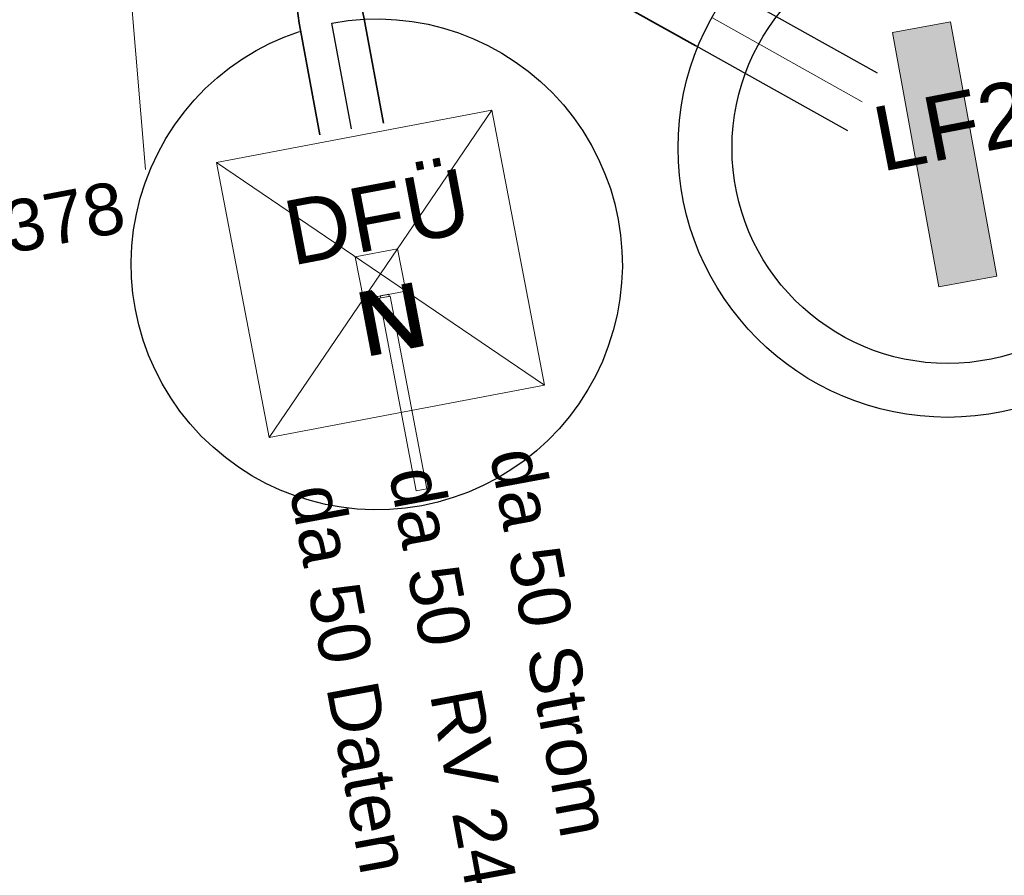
# Model space of a CAD drawing. Header units: metres. Extents: x -502 to 161, y -108 to 174.
# Tile 157 of 256: x -211.32 to -206.75, y -52.08 to -48.11. Entities that reach past the tile are written whole.
import ezdxf

# ---------------------------------------------------------------- set-up
doc = ezdxf.new("R2010")
doc.units = ezdxf.units.M
doc.header["$LTSCALE"] = 0.1
for name, pattern in [('1', [70, 50, -20]), ('123', [25.001, 12.501, -12.5]), ('237', [93, 75, -18])]:
    doc.linetypes.add(name, pattern=pattern)
doc.layers.add('BRI31-005.05-5p02-Koordinierung Lageplan 4. BA ZOB West 2022-06-15', color=7, linetype='Continuous')
doc.layers.add('BRI31-005.06-5f07-Koordinierung Lageplan 4. BA ZOB Fernbusbahnh', color=7, linetype='Continuous')
doc.styles.add('Arial', font='arial.ttf')

# ---------------------------------------------------------------- blocks, each defined once
blk = doc.blocks.new('DFI-ANZEIGER')
at = {"color": 7, "linetype": 'Continuous', "lineweight": 20, "transparency": 33554687}
for p, q in [((-0.760014, 0.517086), (0.517087, 0.760013)), ((0.517087, 0.760013), (0.760014, -0.517087)), ((-0.517087, -0.760014), (-0.760014, 0.517086)), ((0.760014, -0.517087), (-0.517087, -0.760014))]:
    blk.add_line(p, q, dxfattribs=at)
at = {"color": 250, "linetype": 'Continuous', "lineweight": 9, "true_color": 0x333333, "transparency": 33554687}
for p, q in [((-0.517087, -0.760014), (0.517087, 0.760013)), ((0.760014, -0.517087), (-0.760014, 0.517086))]:
    blk.add_line(p, q, dxfattribs=at)
at = {"color": 251, "linetype": 'Continuous', "lineweight": 9, "true_color": 0x5b5b5b, "transparency": 33554687, "flags": 128}
for points in [[(-0.079552, -0.116926), (-0.116925, 0.079551), (-0.116925, 0.079551), (0.079552, 0.116925), (0.079552, 0.116925), (0.116925, -0.079552), (0.116925, -0.079552), (-0.079552, -0.116926)], [(-0.079552, -0.116926), (-0.116925, 0.079551), (0.079552, 0.116925), (0.116925, -0.079552), (-0.079552, -0.116926)], [(0.166045, -1.006705), (-0.004004, -0.112735), (0.045115, -0.103391), (0.215164, -0.997362), (0.166045, -1.006705)], [(0.000908, -0.1118), (-0.000961, -0.101976), (-0.000961, -0.101976), (0.038334, -0.094502), (0.038334, -0.094502), (0.040203, -0.104326), (0.040203, -0.104326), (0.000908, -0.1118)], [(0.000908, -0.1118), (-0.000961, -0.101976), (0.038334, -0.094502), (0.040203, -0.104326), (0.000908, -0.1118)]]:
    blk.add_lwpolyline(points, dxfattribs=at)
at = {"color": 254, "linetype": 'Continuous', "lineweight": 9, "true_color": 0xd6d6d6, "transparency": 33554687, "flags": 128}
blk.add_lwpolyline([(0.166045, -1.006705), (-0.004004, -0.112735), (-0.004004, -0.112735), (0.045115, -0.103391), (0.045115, -0.103391), (0.215164, -0.997362), (0.215164, -0.997362), (0.166045, -1.006705)], dxfattribs=at)

msp = doc.modelspace()

# ---------------------------------------------------------------- linework, layer by layer
at = {"layer": 'BRI31-005.05-5p02-Koordinierung Lageplan 4. BA ZOB West 2022-06-15', "color": 1, "linetype": 'Continuous', "lineweight": 18, "true_color": 0xff0000, "transparency": 33554687}
msp.add_line((-210.9078, -46.7195), (-210.7351, -48.8009), dxfattribs=at)
at = {"layer": 'BRI31-005.05-5p02-Koordinierung Lageplan 4. BA ZOB West 2022-06-15', "color": 3, "linetype": 'Continuous', "lineweight": 35, "true_color": 0x00ff00, "transparency": 33554687, "flags": 128}
msp.add_lwpolyline([(-210.2137, -45.5406), (-209.6348, -46.1766, -0.050977), (-209.4073, -46.4843, -0.328973), (-209.4859, -47.2592), (-209.4859, -47.2592, 0.234202), (-209.7227, -48.0936), (-209.7227, -48.0936), (-209.6314, -48.5852)], format="xyb", dxfattribs=at)
at = {"layer": 'BRI31-005.05-5p02-Koordinierung Lageplan 4. BA ZOB West 2022-06-15', "color": 1, "linetype": '237', "lineweight": 25, "true_color": 0xff0000, "transparency": 33554687, "flags": 128}
msp.add_lwpolyline([(-209.7789, -48.6126), (-209.8702, -48.121, -0.577259), (-208.5881, -49.6202, -0.577259), (-210.5273, -49.9814, -0.577259), (-209.8711, -48.1212, -0.234202), (-209.5977, -47.1578, 0.328966), (-209.5372, -46.5612)], format="xyb", dxfattribs=at)
at = {"layer": 'BRI31-005.05-5p02-Koordinierung Lageplan 4. BA ZOB West 2022-06-15', "color": 7, "linetype": 'Continuous', "lineweight": 35, "transparency": 33554687, "flags": 128}
for points in [[(-208.1816, -48.2267), (-208.6178, -47.9822, -0.070606), (-208.9181, -47.7531), (-208.9181, -47.7531, 0.130732), (-209.2358, -47.5658), (-209.2358, -47.5658, -0.140848), (-209.8521, -47.1857), (-210.431, -46.5498)], [(-210.5494, -46.6575), (-210.1024, -47.1485), (-210.1024, -47.1485, -0.259101), (-209.9918, -47.6179), (-209.9918, -47.6179, 0.115312), (-210.0165, -48.1546), (-209.9264, -48.64)]]:
    msp.add_lwpolyline(points, format="xyb", dxfattribs=at)
at = {"layer": 'BRI31-005.05-5p02-Koordinierung Lageplan 4. BA ZOB West 2022-06-15', "color": 7, "linetype": 'Continuous', "lineweight": 25, "transparency": 33554687}
for radius in [1.25, 1]:
    msp.add_circle((-207.0143, -48.7006), radius, dxfattribs=at)
at = {"layer": 'BRI31-005.06-5f07-Koordinierung Lageplan 4. BA ZOB Fernbusbahnh', "color": 1, "linetype": 'Continuous', "lineweight": 13, "true_color": 0xff0000, "transparency": 33554687}
msp.add_line((-210.9078, -46.7195), (-210.7351, -48.8009), dxfattribs=at)
at = {"layer": 'BRI31-005.06-5f07-Koordinierung Lageplan 4. BA ZOB Fernbusbahnh', "color": 7, "linetype": 'Continuous', "lineweight": 30, "transparency": 33554687}
for p, q in [((-208.1816, -48.2267), (-208.6178, -47.9822)), ((-207.477, -48.6215), (-208.1816, -48.2267))]:
    msp.add_line(p, q, dxfattribs=at)
at = {"layer": 'BRI31-005.06-5f07-Koordinierung Lageplan 4. BA ZOB Fernbusbahnh', "color": 3, "linetype": '1', "lineweight": 30, "true_color": 0x00ff00, "transparency": 33554687}
msp.add_line((-207.34, -48.3544), (-208.0278, -47.9689), dxfattribs=at)
at = {"layer": 'BRI31-005.06-5f07-Koordinierung Lageplan 4. BA ZOB Fernbusbahnh', "color": 1, "linetype": '123', "lineweight": 20, "true_color": 0xff0000, "transparency": 33554687}
msp.add_line((-207.4103, -48.4869), (-208.1083, -48.0958), dxfattribs=at)
at = {"layer": 'BRI31-005.06-5f07-Koordinierung Lageplan 4. BA ZOB Fernbusbahnh', "color": 3, "linetype": 'Continuous', "lineweight": 30, "true_color": 0x00ff00, "transparency": 33554687, "flags": 128}
msp.add_lwpolyline([(-210.2137, -45.5406), (-209.6348, -46.1766, -0.050977), (-209.4073, -46.4843, -0.328973), (-209.4859, -47.2592), (-209.4859, -47.2592, 0.234202), (-209.7227, -48.0936), (-209.7227, -48.0936), (-209.6314, -48.5852)], format="xyb", dxfattribs=at)
at = {"layer": 'BRI31-005.06-5f07-Koordinierung Lageplan 4. BA ZOB Fernbusbahnh', "color": 1, "linetype": '237', "lineweight": 20, "true_color": 0xff0000, "transparency": 33554687, "flags": 128}
msp.add_lwpolyline([(-209.7789, -48.6126), (-209.8702, -48.121, -0.577259), (-208.5881, -49.6202, -0.577259), (-210.5273, -49.9814, -0.577259), (-209.8711, -48.1212, -0.234202), (-209.5977, -47.1578, 0.328966), (-209.5372, -46.5612)], format="xyb", dxfattribs=at)
at = {"layer": 'BRI31-005.06-5f07-Koordinierung Lageplan 4. BA ZOB Fernbusbahnh', "color": 7, "linetype": 'Continuous', "lineweight": 30, "transparency": 33554687, "flags": 128}
msp.add_lwpolyline([(-210.5494, -46.6575), (-210.1024, -47.1485), (-210.1024, -47.1485, -0.259101), (-209.9918, -47.6179), (-209.9918, -47.6179, 0.115312), (-210.0165, -48.1546), (-209.9264, -48.64)], format="xyb", dxfattribs=at)
at = {"layer": 'BRI31-005.06-5f07-Koordinierung Lageplan 4. BA ZOB Fernbusbahnh', "color": 7, "linetype": 'Continuous', "lineweight": 20, "transparency": 33554687, "flags": 128}
msp.add_lwpolyline([(-206.7855, -49.2957), (-207.0551, -49.3448), (-207.2702, -48.1643), (-207.0007, -48.1151), (-206.7855, -49.2957)], dxfattribs=at)
at = {"layer": 'BRI31-005.06-5f07-Koordinierung Lageplan 4. BA ZOB Fernbusbahnh', "color": 253, "linetype": 'Continuous', "true_color": 0xadadad, "transparency": 33554687}
msp.add_solid([(-206.7855, -49.2957), (-207.0551, -49.3448), (-207.0007, -48.1151), (-207.2702, -48.1643)], dxfattribs=at)

# ---------------------------------------------------------------- block references
at = {"layer": 'BRI31-005.06-5f07-Koordinierung Lageplan 4. BA ZOB Fernbusbahnh', "color": 7, "transparency": 33554687}
msp.add_blockref('DFI-ANZEIGER', (-209.6448, -49.2849), dxfattribs=at)

# ---------------------------------------------------------------- texts
at = {"layer": 'BRI31-005.05-5p02-Koordinierung Lageplan 4. BA ZOB West 2022-06-15', "color": 7, "transparency": 33554687, "attachment_point": 1, "line_spacing_factor": 0.25, "style": 'Arial'}
for s, insert, char_height, rotation in [('LF2', (-207.3791, -48.517), 0.3, 10.9801), ('DFÜ', (-210.1117, -48.9525), 0.3, 10.7625), ('N', (-209.7637, -49.3749), 0.3, 10.7625), ('da 50 Strom', (-208.9026, -50.0737), 0.24, 280.5121), ('da 50 Daten', (-209.831, -50.2424), 0.24, 280.5121)]:
    msp.add_mtext(s, dxfattribs=dict(at, insert=insert, char_height=char_height, rotation=rotation))
at = {"layer": 'BRI31-005.05-5p02-Koordinierung Lageplan 4. BA ZOB West 2022-06-15', "color": 1, "true_color": 0xff0000, "transparency": 33554687, "char_height": 0.24, "attachment_point": 1, "line_spacing_factor": 0.25, "style": 'Arial'}
for s, insert, rotation in [('EK 378', (-211.9398, -49.0567), 10.8), ('da 50', (-209.3708, -50.1612), 280.5121), ('RV 24.5.22', (-209.1804, -51.1907), 280.5121)]:
    msp.add_mtext(s, dxfattribs=dict(at, insert=insert, rotation=rotation))
at = {"layer": 'BRI31-005.06-5f07-Koordinierung Lageplan 4. BA ZOB Fernbusbahnh', "color": 7, "transparency": 33554687, "attachment_point": 1, "line_spacing_factor": 0.25, "style": 'Arial'}
for s, insert, char_height, rotation in [('DFÜ', (-210.1117, -48.9525), 0.3, 10.7625), ('N', (-209.777, -49.3775), 0.3, 10.7625), ('da 50 Strom', (-208.9026, -50.0737), 0.24, 280.5121), ('da 50 Daten', (-209.831, -50.2424), 0.24, 280.5121)]:
    msp.add_mtext(s, dxfattribs=dict(at, insert=insert, char_height=char_height, rotation=rotation))
at = {"layer": 'BRI31-005.06-5f07-Koordinierung Lageplan 4. BA ZOB Fernbusbahnh', "color": 1, "true_color": 0xff0000, "transparency": 33554687, "char_height": 0.24, "attachment_point": 1, "line_spacing_factor": 0.25, "style": 'Arial'}
for s, insert, rotation in [('EK 378', (-211.9398, -49.0567), 10.8), ('da 50', (-209.3708, -50.1612), 280.5121), ('RV 24.5.22', (-209.1804, -51.1907), 280.5121)]:
    msp.add_mtext(s, dxfattribs=dict(at, insert=insert, rotation=rotation))

doc.saveas('drawing.dxf')
